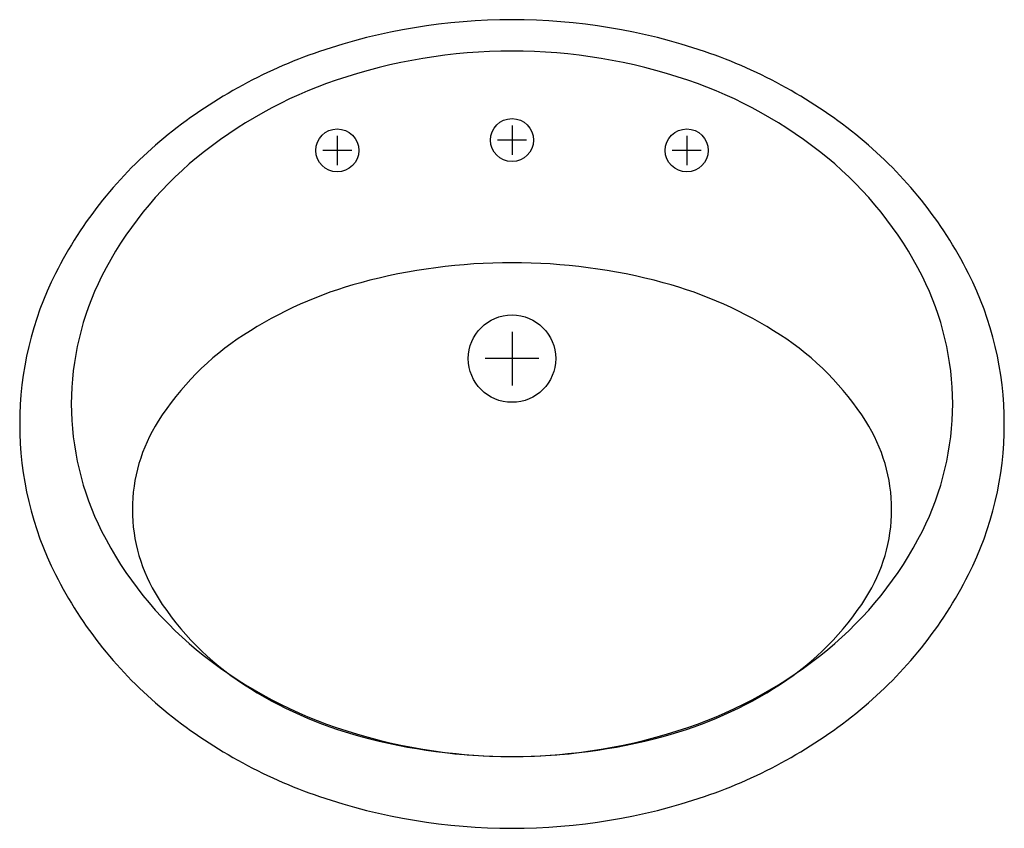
# Model space of a CAD drawing. Extents: x -0.286 to 0.286, y -0.47 to 0.
import ezdxf

# ---------------------------------------------------------------- set-up
doc = ezdxf.new("R2010")
doc.units = 0
doc.header["$MEASUREMENT"] = 0
doc.layers.add('LBA', color=1, linetype='CONTINUOUS')

msp = doc.modelspace()

# ---------------------------------------------------------------- linework, layer by layer
at = {"layer": 'LBA'}
for p, q in [((0, -0.06151), (0, -0.07849)), ((-0.1015, -0.06751), (-0.1015, -0.08449)), ((0.1015, -0.06751), (0.1015, -0.08449)), ((0.00849, -0.07), (-0.00849, -0.07)), ((-0.09301, -0.076), (-0.10999, -0.076)), ((0.10999, -0.076), (0.09301, -0.076)), ((0, -0.18145), (0, -0.21255)), ((0.01555, -0.197), (-0.01555, -0.197))]:
    msp.add_line(p, q, dxfattribs=at)
for points in [[(0, 0, 0.082197), (-0.11184, -0.01851, 0.090185), (-0.20223, -0.06883, 0.104389), (-0.26519, -0.14749, 0.117265), (-0.286, -0.235, 0.117265), (-0.26519, -0.32251, 0.104389), (-0.20223, -0.40117, 0.090185), (-0.11184, -0.45149, 0.082197), (0, -0.47, 0.082197), (0.11184, -0.45149, 0.090185), (0.20223, -0.40117, 0.104389), (0.26519, -0.32251, 0.117265), (0.286, -0.235, 0.117265), (0.26519, -0.14749, 0.104389), (0.20223, -0.06883, 0.090185), (0.11184, -0.01851, 0.082197)], [(0, -0.01826, 0.082197), (-0.10217, -0.03517, 0.090185), (-0.18319, -0.08027, 0.104389), (-0.2384, -0.14926, 0.117265), (-0.256, -0.22326, 0.117265), (-0.2384, -0.29726, 0.104389), (-0.18319, -0.36625, 0.090185), (-0.10217, -0.41135, 0.082197), (0, -0.42826, 0.082197), (0.10217, -0.41135, 0.090185), (0.18319, -0.36625, 0.104389), (0.2384, -0.29726, 0.117265), (0.256, -0.22326, 0.117265), (0.2384, -0.14926, 0.104389), (0.18319, -0.08027, 0.090185), (0.10217, -0.03517, 0.082197)], [(0, -0.14125, 0.065916), (-0.08789, -0.15289, 0.078562), (-0.15594, -0.18328, 0.107171), (-0.20558, -0.23342, 0.14267), (-0.22053, -0.28476, 0.14267), (-0.20558, -0.33609, 0.107171), (-0.15594, -0.38623, 0.078562), (-0.08789, -0.41663, 0.065916), (0, -0.42826, 0.065916), (0.08789, -0.41663, 0.078562), (0.15594, -0.38623, 0.107171), (0.20558, -0.33609, 0.14267), (0.22053, -0.28476, 0.14267), (0.20558, -0.23342, 0.107171), (0.15594, -0.18328, 0.078562), (0.08789, -0.15289, 0.065916)]]:
    msp.add_lwpolyline(points, format="xyb", close=True, dxfattribs=at)
for centre, radius in [((0, -0.07), 0.0125), ((-0.1015, -0.076), 0.0125), ((0.1015, -0.076), 0.0125), ((0, -0.197), 0.0254)]:
    msp.add_circle(centre, radius, dxfattribs=at)

doc.saveas('drawing.dxf')
